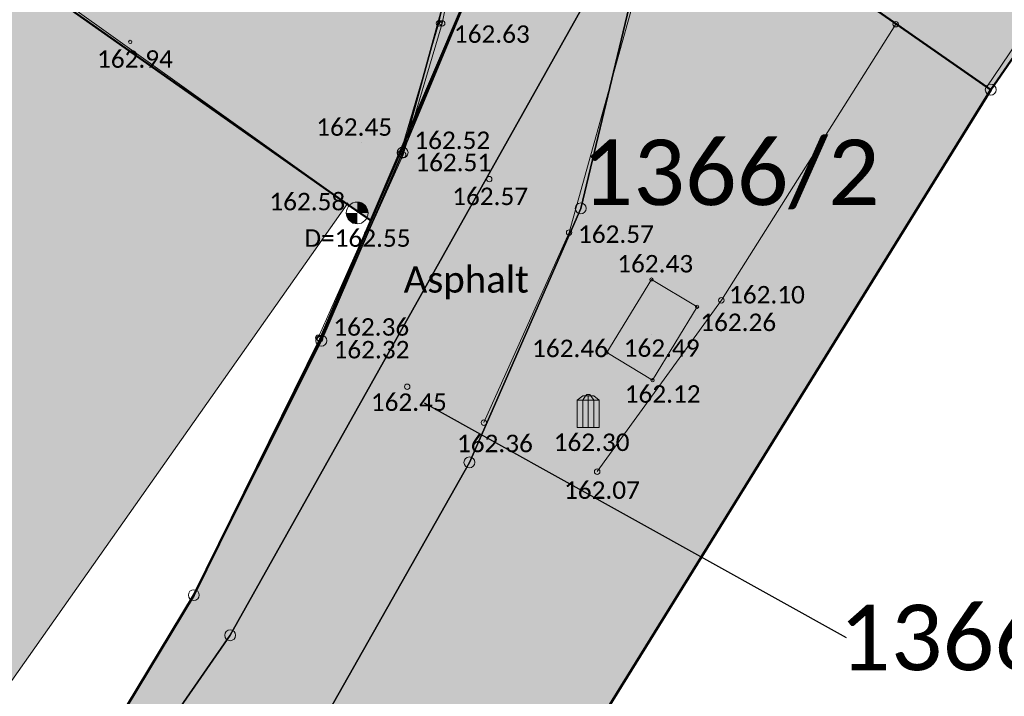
# Model space of a CAD drawing. Header units: metres. Extents: x -373 to 1321, y -1609 to 597.
# Tile 9 of 39: x 630 to 653, y -978 to -962. Entities that reach past the tile are written whole.
import ezdxf

# ---------------------------------------------------------------- set-up
doc = ezdxf.new("R2010")
doc.units = ezdxf.units.M
doc.layers.get('0').update_dxf_attribs({"lineweight": 25})
for name, color, linetype, lineweight, true_color in [('__Grenze Ideenteil', 7, 'Continuous', 50, 0x903373), ('__Grenze Realisierungsteil', 7, 'Continuous', 50, 0x006f3d), ('A_AX_Gebaeude', 7, 'Continuous', 18, 0x999999), ('H_BOESCHUNGEN_OBEN', 7, 'Continuous', 13, 0x804000), ('H_BORDSTEIN_TIEF', 7, 'Continuous', 13, 0x004000), ('H_FLAECHENBEGRENZUNG', 7, 'Continuous', 13, 0x804000), ('H_GEBAEUDE_OEFFENTL', 1, 'Continuous', 13, 0xff0000), ('H_STRASSENACHSE', 7, 'Continuous', 13, 0xbb005e), ('H_STRASSENRAND', 7, 'Continuous', 13, 0x008080), ('L_BOESCHUNGEN_OBEN', 7, 'Continuous', 13, 0x804000), ('L_BORDSTEIN_TIEF', 7, 'Continuous', 13, 0x004000), ('L_FLAECHENBEGRENZUNG', 7, 'Continuous', 13, 0x804000), ('L_GEBAEUDE_OEFFENTL', 1, 'Continuous', 13, 0xff0000), ('L_STRASSENRAND', 7, 'Continuous', 13, 0x008080), ('S_BOESCHUNGEN_OBEN', 7, 'Continuous', 13, 0x804000), ('S_BORDSTEIN_TIEF', 7, 'Continuous', 13, 0x004000), ('S_FLAECHENBEGRENZUNG', 7, 'Continuous', 13, 0x804000), ('S_GEBAEUDE_OEFFENTL', 1, 'Continuous', 13, 0xff0000), ('S_STRASSENACHSE', 7, 'Continuous', 13, 0xbb005e), ('S_STRASSENRAND', 7, 'Continuous', 13, 0x008080)]:
    doc.layers.add(name, color=color, linetype=linetype, lineweight=lineweight, true_color=true_color)
for name, color, linetype, lineweight in [('AX_BesondererGebaeudepunkt_G2200', 7, 'Continuous', 18), ('AX_BesondererGebaeudepunkt_G2300', 7, 'Continuous', 18), ('AX_Flurstueck', 7, 'Continuous', 18), ('AX_Gebaeude', 7, 'Continuous', 18), ('AX_Grenzpunkt_V1000_G2200', 7, 'Continuous', 18), ('AX_Grenzpunkt_V9500_G2300', 7, 'Continuous', 18), ('AX_Grenzpunkt_V9500_G3200', 7, 'Continuous', 18), ('BESCHRIFTUNG', 7, 'Continuous', 13), ('H_KANAL_ABDECKUNG', 7, 'Continuous', 13), ('H_KANAL_EINL', 7, 'Continuous', 18), ('H_KANALHALTUNG_RW_RR', 7, 'Continuous', 18), ('H_MUELLEIMER', 7, 'Continuous', 18), ('H_SITZBANK', 7, 'Continuous', 18), ('Keine', 7, 'Continuous', 9), ('S_KANAL_ABDECKUNG', 7, 'Continuous', 13), ('S_KANAL_EINL', 7, 'Continuous', 18), ('S_KANALHALTUNG_RW_RR', 7, 'Continuous', 18), ('S_MUELLEIMER', 7, 'Continuous', 18), ('S_SITZBANK', 7, 'Continuous', 18)]:
    doc.layers.add(name, color=color, linetype=linetype, lineweight=lineweight)
doc.styles.add('Calibri', font='calibri.ttf')

# ---------------------------------------------------------------- blocks, each defined once
blk = doc.blocks.new('DXF_DWG-Punkt')
at = {"layer": 'Keine', "color": 7, "linetype": 'Continuous', "lineweight": 9, "transparency": 33554687}
blk.add_line((0, 0), (0, 0), dxfattribs=at)
blk = doc.blocks.new('99')
at = {"color": 7}
blk.add_blockref('DXF_DWG-Punkt', (0, 0), dxfattribs=at)
blk = doc.blocks.new('122')
at = {"color": 7, "linetype": 'Continuous'}
for p, q in [((-0.1, 0.2), (-0.1, -0.3)), ((0, 0.2), (0, -0.3)), ((0.1, 0.2), (0.1, -0.3))]:
    blk.add_line(p, q, dxfattribs=at)
at = {"color": 7, "linetype": 'Continuous', "flags": 128}
for points in [[(-0.2, 0.2), (-0.1, 0.275), (0, 0.275), (0.1, 0.275), (0.2, 0.2)], [(-0.1, 0.2), (-0.05, 0.275), (0.05, 0.275), (0.1, 0.2), (0, 0.2), (0, 0.275)], [(-0.05, 0.275), (-0.0275, 0.3), (0.0275, 0.3), (0.05, 0.275)]]:
    blk.add_lwpolyline(points, dxfattribs=at)
blk.add_lwpolyline([(-0.2, -0.3), (-0.2, 0.2), (0.2, 0.2), (0.2, -0.3)], close=True, dxfattribs=at)
blk = doc.blocks.new('-1')
at = {"color": 7}
blk.add_circle((0, 0), 0.5, dxfattribs=at)
blk.add_blockref('DXF_DWG-Punkt', (0, 0), dxfattribs=at)
blk = doc.blocks.new('4')
at = {"color": 7}
blk.add_circle((0, 0), 0.5, dxfattribs=at)
for points in [[(0, 0), (0, 0.5), (0.0868, 0), (0.0868, 0.4924)], [(0.0868, 0), (0.0868, 0.4924), (0.171, 0), (0.171, 0.4698)], [(0.171, 0), (0.171, 0.4698), (0.25, 0), (0.25, 0.433)], [(-0.4924, 0), (-0.4924, -0.0868), (-0.5, 0)], [(-0.4698, 0), (-0.4698, -0.171), (-0.4924, 0), (-0.4924, -0.0868)], [(-0.433, 0), (-0.433, -0.25), (-0.4698, 0), (-0.4698, -0.171)], [(-0.383, 0), (-0.383, -0.3214), (-0.433, 0), (-0.433, -0.25)], [(-0.3214, 0), (-0.3214, -0.383), (-0.383, 0), (-0.383, -0.3214)], [(-0.25, 0), (-0.25, -0.433), (-0.3214, 0), (-0.3214, -0.383)], [(-0.171, 0), (-0.171, -0.4698), (-0.25, 0), (-0.25, -0.433)], [(-0.0868, 0), (-0.0868, -0.4924), (-0.171, 0), (-0.171, -0.4698)], [(0, 0), (0, -0.5), (-0.0868, 0), (-0.0868, -0.4924)], [(0.25, 0), (0.25, 0.433), (0.3214, 0), (0.3214, 0.383)], [(0.3214, 0), (0.3214, 0.383), (0.383, 0), (0.383, 0.3214)], [(0.383, 0), (0.383, 0.3214), (0.433, 0), (0.433, 0.25)], [(0.433, 0), (0.433, 0.25), (0.4698, 0), (0.4698, 0.171)], [(0.4698, 0), (0.4698, 0.171), (0.4924, 0), (0.4924, 0.0868)], [(0.4924, 0), (0.4924, 0.0868), (0.5, 0)]]:
    blk.add_solid(points, dxfattribs=at)
blk = doc.blocks.new('1')
at = {"color": 7}
blk.add_circle((0, 0), 0.5, dxfattribs=at)
blk.add_blockref('DXF_DWG-Punkt', (0, 0), dxfattribs=at)

msp = doc.modelspace()

# ---------------------------------------------------------------- hatches: boundary and pattern name
at = {"layer": '__Grenze Ideenteil', "linetype": 'Continuous', "lineweight": 0, "true_color": 0x903373, "transparency": 33554562}
for points in [[(637.851, -966.381), (638.394, -966.758), (639.052, -965.221), (641.276, -960.022), (641.445, -956.316), (642.021, -944.358), (635.7, -940.059), (629.202, -944.101), (623.068, -948.318), (621.907, -949.489), (623.17, -950.511), (633.397, -957.71), (630.792, -961.404)], [(651.058, -944.778), (645.24, -952.975), (645.1, -958.543), (652.588, -963.76), (660.998, -951.559)]]:
    msp.add_hatch(color=227, dxfattribs=at).paths.add_polyline_path(points)
at = {"layer": '__Grenze Realisierungsteil', "linetype": 'Continuous', "lineweight": 0, "true_color": 0x237f52, "transparency": 33554569}
msp.add_hatch(color=107, dxfattribs=at).paths.add_polyline_path([(652.588, -963.76), (638.072, -987.203), (629.752, -982.723), (630.986, -980.903), (634.344, -975.336), (637.233, -969.473), (641.276, -960.022), (642.021, -944.358), (635.7, -940.059), (629.202, -944.101), (623.068, -948.318), (618.933, -952.489), (616.34, -950.346), (623.189, -943.508), (628.506, -938.152), (633.965, -929.773), (642.17, -917.18), (646.722, -906.972), (646.02, -903.915), (643.92, -894.85), (631.661, -885.988), (616.61, -875.108), (611.437, -871.809), (589.432, -856.135), (580.113, -849.161), (573.764, -844.41), (579.028, -836.224), (593.009, -845.192), (600.786, -850.896), (617.169, -862.93), (636.477, -877.248), (643.769, -882.655), (650.957, -887.813), (652.896, -890.202), (654.396, -895.449), (659.364, -890.851), (663.392, -893.369), (664.412, -891.98), (672.379, -897.428), (674.432, -897.235), (675.727, -896.768), (679.202, -899.386), (677.007, -902.236), (676.367, -902.876), (674.747, -904.911), (672.548, -907.759), (670.229, -910.763), (668.061, -909.174), (656.294, -924.831), (657.93, -926.055), (659.338, -937.871), (659.379, -938.329), (659.664, -939.31), (660.047, -940.228), (660.563, -941.07), (662.938, -943.447), (664.736, -944.997), (664.87, -944.841), (665.259, -945.177), (660.998, -951.559), (651.058, -944.778), (645.24, -952.975), (645.1, -958.543)])
at = {"layer": 'A_AX_Gebaeude', "linetype": 'Continuous', "lineweight": 0, "true_color": 0x999999}
for points in [[(592.235, -1000.528), (593.856, -1001.655), (589.686, -1007.648), (591.222, -1008.735), (590.918, -1009.166), (591.601, -1009.649), (591.905, -1009.218), (600.589, -1015.36), (607.985, -1004.909), (609.823, -1006.203), (637.851, -966.381), (630.792, -961.404), (621.206, -954.644), (617.824, -959.468), (619.053, -960.327), (594.46, -995.403), (595.365, -996.028)], [(646.506, -956.526), (645.1, -958.543), (652.498, -963.697), (655.101, -959.843), (654.252, -959.255), (653.035, -961.047)]]:
    msp.add_hatch(color=253, dxfattribs=at).paths.add_polyline_path(points)

# ---------------------------------------------------------------- linework, layer by layer
at = {"layer": '__Grenze Ideenteil', "flags": 128}
for points in [[(637.851, -966.381), (638.394, -966.758), (639.052, -965.221), (641.276, -960.022), (641.445, -956.316), (642.021, -944.358), (635.7, -940.059), (629.202, -944.101), (623.068, -948.318), (621.907, -949.489), (623.17, -950.511), (633.397, -957.71), (630.792, -961.404)], [(651.058, -944.778), (645.24, -952.975), (645.1, -958.543), (652.588, -963.76), (660.998, -951.559)]]:
    msp.add_lwpolyline(points, close=True, dxfattribs=at)
at = {"layer": '__Grenze Realisierungsteil', "flags": 128}
msp.add_lwpolyline([(660.998, -951.559), (651.058, -944.778), (645.24, -952.975), (645.1, -958.543), (652.588, -963.76), (638.072, -987.203), (629.752, -982.723), (630.986, -980.903), (634.344, -975.336), (637.233, -969.473), (641.276, -960.022), (642.021, -944.358), (635.7, -940.059), (629.202, -944.101), (623.068, -948.318), (618.933, -952.489), (616.34, -950.346), (623.189, -943.508), (628.506, -938.152), (633.965, -929.773), (642.17, -917.18), (646.722, -906.972), (646.02, -903.915)], dxfattribs=at)
at = {"layer": 'AX_Flurstueck', "color": 7, "linetype": 'Continuous', "lineweight": 25, "transparency": 33554687}
for points in [[(589.071, -988.311, 0), (575.716, -1005.395, 0), (591.955, -1019.626, 0), (593.852, -1021.288, 0), (596.584, -1023.683, 0), (611.483, -1006.813, 0), (613.33, -1004.574, 0), (615.632, -1001.785, 0), (623.548, -991.509, 0), (627.347, -986.271, 0), (630.986, -980.903, 0), (634.344, -975.336, 0), (637.263, -969.508, 0), (639.122, -965.2, 0), (640.342, -960.742, 0), (641.212, -956.174, 0), (641.671, -951.335, 0), (642.021, -944.358, 0), (635.733, -940.101, 0), (623.068, -948.318, 0), (602.756, -970.069, 0), (587.562, -983.833, 0), (590.011, -986.172, 0), (589.071, -988.311, 0)], [(645.24, -952.975, 0), (645.1, -958.543, 0), (652.588, -963.76, 0), (660.981, -951.557, 0), (651.058, -944.778, 0), (645.24, -952.975, 0)], [(660.981, -951.557, 0), (652.588, -963.76, 0), (636.434, -989.849, 0), (635.665, -990.874, 0), (628.816, -1000, 0), (618.808, -1008.983, 0), (608.863, -1017.909, 0)], [(641.212, -956.174, 0), (640.342, -960.742, 0), (639.122, -965.2, 0), (641.276, -960.022, 0), (641.445, -956.316, 0), (641.212, -956.174, 0)], [(627.347, -986.271, 0), (623.548, -991.509, 0), (628.276, -986.203, 0), (635.176, -976.255, 0), (645.1, -958.543, 0), (641.445, -956.316, 0), (641.276, -960.022, 0), (639.122, -965.2, 0), (637.263, -969.508, 0), (634.344, -975.336, 0), (630.986, -980.903, 0), (627.347, -986.271, 0)], [(635.176, -976.255, 0), (628.276, -986.203, 0), (630.905, -987.865, 0), (636.883, -978.963, 0), (640.652, -972.296, 0), (643.201, -966.478, 0), (645.1, -958.543, 0), (635.176, -976.255, 0)], [(636.883, -978.963, 0), (630.905, -987.865, 0), (635.665, -990.874, 0), (636.434, -989.849, 0), (652.588, -963.76, 0), (645.1, -958.543, 0), (643.201, -966.478, 0), (640.652, -972.296, 0), (636.883, -978.963, 0)], [(639.619, -970.934, 0), (649.278, -976.306, 0)]]:
    msp.add_polyline3d(points, dxfattribs=at)
at = {"layer": 'AX_Gebaeude', "color": 7, "linetype": 'Continuous', "lineweight": 13, "transparency": 33554687}
for points in [[(592.235, -1000.528, 0), (593.856, -1001.655, 0), (589.686, -1007.648, 0), (591.222, -1008.735, 0), (590.918, -1009.166, 0), (591.601, -1009.649, 0), (591.905, -1009.218, 0), (600.589, -1015.36, 0), (607.985, -1004.909, 0), (609.823, -1006.203, 0), (637.851, -966.381, 0), (630.792, -961.404, 0), (621.206, -954.644, 0), (617.824, -959.468, 0), (619.053, -960.327, 0), (594.46, -995.403, 0), (595.365, -996.028, 0), (592.235, -1000.528, 0)], [(646.506, -956.526, 0), (645.1, -958.543, 0), (652.498, -963.697, 0), (655.101, -959.843, 0), (654.252, -959.255, 0), (653.035, -961.047, 0), (646.506, -956.526, 0)]]:
    msp.add_polyline3d(points, dxfattribs=at)
at = {"layer": 'L_BOESCHUNGEN_OBEN', "color": 36, "linetype": 'Continuous', "lineweight": 13, "true_color": 0x804000, "transparency": 33554687}
msp.add_polyline3d([(643.577, -972.508, 162.073), (646.421, -968.584, 162.099), (650.411, -962.261, 162.316)], dxfattribs=at)
at = {"layer": 'L_BORDSTEIN_TIEF', "color": 98, "lineweight": 18, "true_color": 0x004000, "transparency": 33554687}
msp.add_polyline3d([(642.003, -944.41, 163.263), (641.498, -952.615, 163.018), (641.132, -956.37, 162.862), (639.955, -962.24, 162.617), (639.065, -965.227, 162.522), (637.193, -969.442, 162.361)], dxfattribs=at)
at = {"layer": 'L_FLAECHENBEGRENZUNG', "color": 57, "linetype": 'Continuous', "true_color": 0x808040, "transparency": 33554687}
msp.add_polyline3d([(643.795, -969.782, 162.462), (644.846, -970.414, 162.122), (645.865, -968.732, 162.265), (644.818, -968.11, 162.427), (643.795, -969.782, 162.462)], dxfattribs=at)
at = {"layer": 'L_GEBAEUDE_OEFFENTL', "color": 1, "true_color": 0xff0000, "transparency": 33554687}
msp.add_polyline3d([(617.821, -959.468, 162.382), (621.268, -954.535, 162.269), (637.854, -966.373, 162.582)], dxfattribs=at)
at = {"layer": 'L_STRASSENRAND', "color": 136, "linetype": 'Continuous', "lineweight": 13, "true_color": 0x008080, "transparency": 33554687}
for points in [[(641.214, -956.375, 162.831), (640.031, -962.242, 162.625), (639.138, -965.254, 162.513), (637.233, -969.473, 162.325)], [(640.984, -971.385, 162.364), (642.934, -967.032, 162.57), (644.778, -960.431, 162.735), (645.097, -958.544, 162.812)]]:
    msp.add_polyline3d(points, dxfattribs=at)

# ---------------------------------------------------------------- block references
at = {"layer": 'AX_BesondererGebaeudepunkt_G2200', "color": 7, "xscale": 0.05, "yscale": 0.05, "zscale": 0.05}
msp.add_blockref('99', (637.851, -966.381), dxfattribs=at)
at = {"layer": 'AX_BesondererGebaeudepunkt_G2300', "color": 7, "xscale": 0.05, "yscale": 0.05, "zscale": 0.05}
msp.add_blockref('99', (652.498, -963.697), dxfattribs=at)
at = {"layer": 'AX_Grenzpunkt_V1000_G2200', "color": 7, "xscale": 0.25, "yscale": 0.25, "zscale": 0.25}
for p in [(639.122, -965.2), (643.201, -966.478), (637.263, -969.508), (640.652, -972.296), (634.344, -975.336)]:
    msp.add_blockref('-1', p, dxfattribs=at)
at = {"layer": 'AX_Grenzpunkt_V9500_G2300', "color": 7, "xscale": 0.25, "yscale": 0.25, "zscale": 0.25}
msp.add_blockref('-1', (652.588, -963.76), dxfattribs=at)
at = {"layer": 'AX_Grenzpunkt_V9500_G3200', "color": 7, "xscale": 0.25, "yscale": 0.25, "zscale": 0.25}
msp.add_blockref('-1', (635.176, -976.255), dxfattribs=at)
at = {"layer": 'S_BOESCHUNGEN_OBEN', "color": 36, "true_color": 0x804000, "xscale": 0.125, "yscale": 0.125, "zscale": 0.125}
for p in [(650.411, -962.261), (646.421, -968.584), (643.577, -972.508)]:
    msp.add_blockref('1', p, dxfattribs=at)
at = {"layer": 'S_BORDSTEIN_TIEF', "color": 98, "true_color": 0x004000, "xscale": 0.125, "yscale": 0.125, "zscale": 0.125}
for p in [(639.955, -962.24), (639.065, -965.227), (637.193, -969.442)]:
    msp.add_blockref('1', p, dxfattribs=at)
at = {"layer": 'S_FLAECHENBEGRENZUNG', "color": 57, "true_color": 0x808040, "xscale": 0.075, "yscale": 0.075, "zscale": 0.075}
for p in [(644.818, -968.11), (645.865, -968.732), (643.795, -969.782), (644.846, -970.414)]:
    msp.add_blockref('1', p, dxfattribs=at)
at = {"layer": 'S_GEBAEUDE_OEFFENTL', "color": 1, "true_color": 0xff0000, "xscale": 0.05, "yscale": 0.05, "zscale": 0.05}
msp.add_blockref('-1', (637.854, -966.373), dxfattribs=at)
at = {"layer": 'S_KANAL_ABDECKUNG', "xscale": 0.5, "yscale": 0.5, "zscale": 0.5}
msp.add_blockref('4', (638.084, -966.583), dxfattribs=at)
at = {"layer": 'S_KANAL_EINL', "xscale": 0.125, "yscale": 0.125, "zscale": 0.125}
msp.add_blockref('99', (638.182, -964.967), dxfattribs=at)
at = {"layer": 'S_KANALHALTUNG_RW_RR', "color": 150, "true_color": 0x0080ff, "xscale": 0.075, "yscale": 0.075, "zscale": 0.075}
msp.add_blockref('-1', (632.887, -962.665), dxfattribs=at)
at = {"layer": 'S_MUELLEIMER', "xscale": 1.25, "yscale": 1.25, "zscale": 1.25}
msp.add_blockref('122', (643.372, -971.119), dxfattribs=at)
at = {"layer": 'S_SITZBANK', "color": 7, "xscale": 0.625, "yscale": 0.625, "zscale": 0.625}
msp.add_blockref('99', (644.828, -969.363), dxfattribs=at)
at = {"layer": 'S_STRASSENACHSE', "color": 236, "true_color": 0x800040, "xscale": 0.125, "yscale": 0.125, "zscale": 0.125}
for p in [(641.107, -965.808), (639.228, -970.563)]:
    msp.add_blockref('1', p, dxfattribs=at)
at = {"layer": 'S_STRASSENRAND', "color": 136, "true_color": 0x008080, "xscale": 0.125, "yscale": 0.125, "zscale": 0.125}
for p in [(640.031, -962.242), (639.138, -965.254), (642.934, -967.032), (637.233, -969.473), (640.984, -971.385)]:
    msp.add_blockref('1', p, dxfattribs=at)

# ---------------------------------------------------------------- texts
at = {"layer": 'AX_Flurstueck', "color": 7, "char_height": 1.5, "attachment_point": 2, "line_spacing_factor": 1.004016, "style": 'Calibri'}
for s, insert in [('1366/2', (646.631, -964.904)), ('1366/3', (652.526, -975.556))]:
    msp.add_mtext(s, dxfattribs=dict(at, insert=insert))
at = {"layer": 'BESCHRIFTUNG', "insert": (639.147, -967.808), "char_height": 0.6, "attachment_point": 1, "line_spacing_factor": 1.004016, "style": 'Calibri'}
msp.add_mtext('Asphalt', dxfattribs=at)
at = {"layer": 'H_BOESCHUNGEN_OBEN', "color": 36, "true_color": 0x804000, "char_height": 0.4, "attachment_point": 1, "line_spacing_factor": 1.004016, "style": 'Calibri'}
for s, insert in [('162.10', (646.595, -968.256, 162.099)), ('162.07', (642.818, -972.731, 162.073))]:
    msp.add_mtext(s, dxfattribs=dict(at, insert=insert))
at = {"layer": 'H_BORDSTEIN_TIEF', "color": 98, "true_color": 0x004000, "char_height": 0.4, "attachment_point": 1, "line_spacing_factor": 1.004016, "style": 'Calibri'}
for s, insert in [('162.52', (639.391, -964.719, 162.522)), ('162.36', (637.536, -968.994, 162.361))]:
    msp.add_mtext(s, dxfattribs=dict(at, insert=insert))
at = {"layer": 'H_FLAECHENBEGRENZUNG', "color": 57, "true_color": 0x808040, "char_height": 0.4, "attachment_point": 1, "line_spacing_factor": 1.004016, "style": 'Calibri'}
for s, insert in [('162.43', (644.036, -967.546, 162.427)), ('162.26', (645.937, -968.888, 162.265)), ('162.46', (642.087, -969.485, 162.462)), ('162.12', (644.208, -970.529, 162.122))]:
    msp.add_mtext(s, dxfattribs=dict(at, insert=insert))
at = {"layer": 'H_GEBAEUDE_OEFFENTL', "color": 1, "true_color": 0xff0000, "insert": (636.072, -966.123, 162.582), "char_height": 0.4, "attachment_point": 1, "line_spacing_factor": 1.004016, "style": 'Calibri'}
msp.add_mtext('162.58', dxfattribs=at)
at = {"layer": 'H_KANAL_ABDECKUNG', "insert": (636.873, -966.959, 162.549), "char_height": 0.4, "attachment_point": 1, "line_spacing_factor": 1.004016, "style": 'Calibri'}
msp.add_mtext('D=162.55', dxfattribs=at)
at = {"layer": 'H_KANAL_EINL', "insert": (637.145, -964.416, 162.453), "char_height": 0.4, "attachment_point": 1, "line_spacing_factor": 1.004016, "style": 'Calibri'}
msp.add_mtext('162.45', dxfattribs=at)
at = {"layer": 'H_KANALHALTUNG_RW_RR', "color": 150, "true_color": 0x0080ff, "insert": (632.127, -962.858, 162.945), "char_height": 0.4, "attachment_point": 1, "line_spacing_factor": 1.004016, "style": 'Calibri'}
msp.add_mtext('162.94', dxfattribs=at)
at = {"layer": 'H_MUELLEIMER', "insert": (642.581, -971.635, 162.3), "char_height": 0.4, "attachment_point": 1, "line_spacing_factor": 1.004016, "style": 'Calibri'}
msp.add_mtext('162.30', dxfattribs=at)
at = {"layer": 'H_SITZBANK', "color": 7, "insert": (644.184, -969.478, 162.494), "char_height": 0.4, "attachment_point": 1, "line_spacing_factor": 1.004016, "style": 'Calibri'}
msp.add_mtext('162.49', dxfattribs=at)
at = {"layer": 'H_STRASSENACHSE', "color": 236, "true_color": 0x800040, "char_height": 0.4, "attachment_point": 1, "line_spacing_factor": 1.004016, "style": 'Calibri'}
for s, insert in [('162.57', (640.258, -966.003, 162.574)), ('162.45', (638.396, -970.716, 162.446))]:
    msp.add_mtext(s, dxfattribs=dict(at, insert=insert))
at = {"layer": 'H_STRASSENRAND', "color": 136, "true_color": 0x008080, "char_height": 0.4, "attachment_point": 1, "line_spacing_factor": 1.004016, "style": 'Calibri'}
for s, insert in [('162.63', (640.297, -962.287, 162.625)), ('162.51', (639.413, -965.227, 162.513)), ('162.57', (643.138, -966.869, 162.57)), ('162.32', (637.542, -969.514, 162.325)), ('162.36', (640.367, -971.662, 162.364))]:
    msp.add_mtext(s, dxfattribs=dict(at, insert=insert))

doc.saveas('drawing.dxf')
